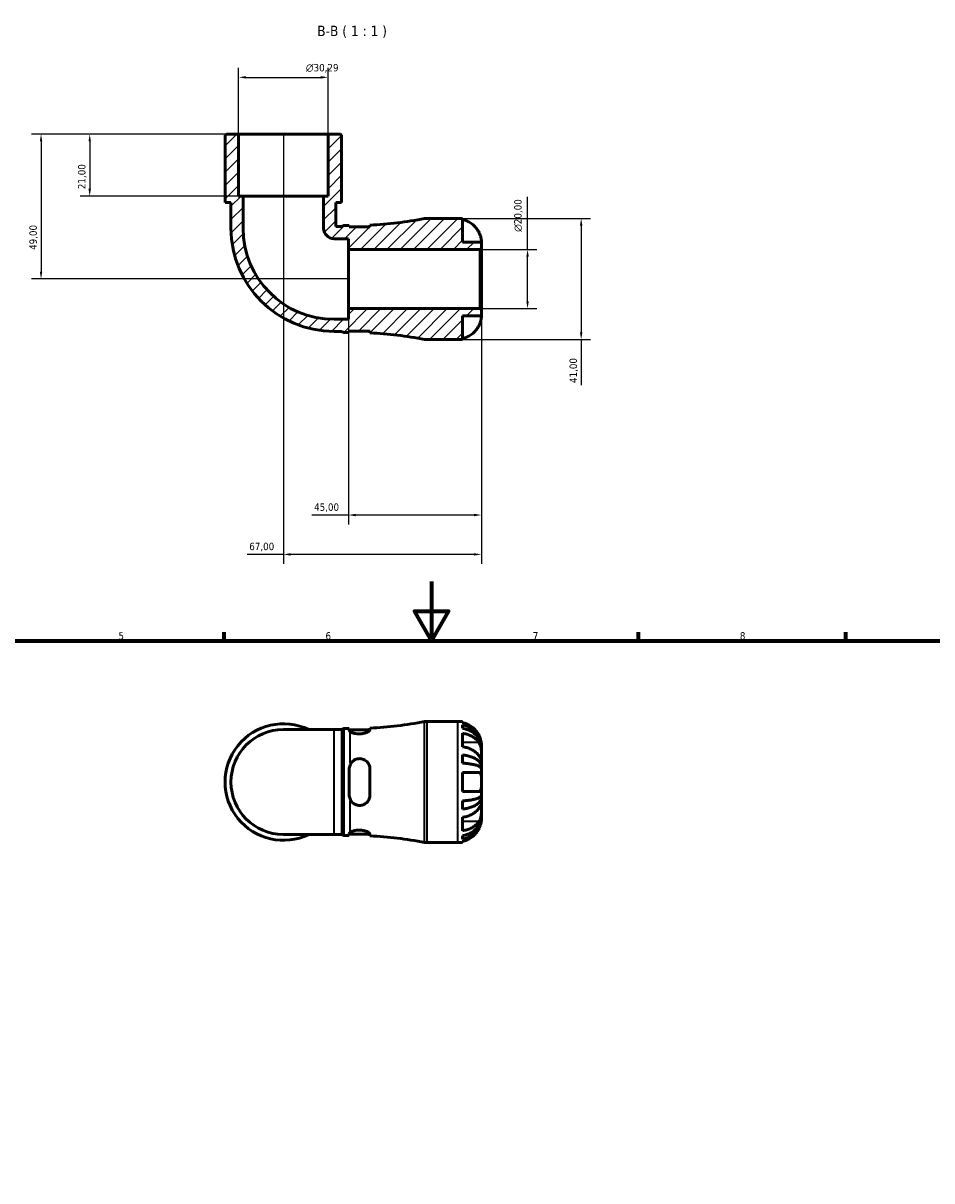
# Model space of a CAD drawing. Header units: millimetres. Extents: x 0 to 902, y 0 to 783.
# Tile 4 of 5: x 282 to 590, y 391 to 783. Entities that reach past the tile are written whole.
import ezdxf

# ---------------------------------------------------------------- set-up
doc = ezdxf.new("R2010")
doc.units = ezdxf.units.MM
for name, color, linetype, lineweight in [('Border (ISO)', 7, 'Continuous', 70), ('Dimension (ISO)', 7, 'Continuous', 25), ('Hatch (ISO)', 7, 'Continuous', 18), ('Symbol (ISO)', 7, 'Continuous', 25), ('Visible (ISO)', 7, 'Continuous', 50), ('Visible Narrow (ISO)', 7, 'Continuous', 35)]:
    doc.layers.add(name, color=color, linetype=linetype, lineweight=lineweight)
doc.styles.add('Label Text (ISO)', font='tahoma.ttf')
doc.styles.add('Note Text (ISO)', font='tahoma.ttf')
doc.dimstyles.new('Default (ISO)', dxfattribs={"dimtxt": 2.5, "dimasz": 2.5, "dimexe": 3.175, "dimexo": 0, "dimgap": 0.762, "dimtad": 1, "dimrnd": 1e-08, "dimzin": 0, "dimtxsty": 'Note Text (ISO)', "dimcen": 0.09, "dimdle": 10, "dimclrd": 256, "dimclre": 256, "dimclrt": 232, "dimazin": 0, "dimtfac": 1.40208, "dimtmove": 0, "dimatfit": 3, "dimfxl": 1, "dimtolj": 1, "dimtzin": 0, "dimlwd": -1, "dimlwe": -1, "dimarcsym": 0})

# ---------------------------------------------------------------- blocks, each defined once
blk = doc.blocks.new('Borders Default Border')
at = {"layer": 'Border (ISO)'}
for p, q in [((350.42, 574), (350.42, 576.9)), ((490.58, 574), (490.58, 576.9)), ((560.67, 574), (560.67, 576.9))]:
    blk.add_line(p, q, dxfattribs=at)
at = {"layer": 'Border (ISO)', "flags": 128}
for points in [[(420.5, 594), (420.5, 574), (414.73, 584), (426.27, 584), (420.5, 574)], [(20, 20), (20, 574), (821, 574), (821, 20), (20, 20)]]:
    blk.add_lwpolyline(points, dxfattribs=at)
at = {"layer": 'Border (ISO)', "color": 232, "true_color": 0xca0064, "char_height": 2.5, "attachment_point": 7, "style": 'Note Text (ISO)'}
for s, insert in [('5', (314.64, 574.35)), ('6', (384.66, 574.35)), ('7', (454.77, 574.4)), ('8', (524.81, 574.34))]:
    blk.add_mtext(s, dxfattribs=dict(at, insert=insert))
blk = doc.blocks.new('*D7')
at = {"layer": 'Defpoints', "color": 0, "transparency": 16777216}
for p in [(437, 706.3), (453, 706.3), (437, 686.3)]:
    blk.add_point(p, dxfattribs=at)
at = {"layer": 'Dimension (ISO)', "transparency": 16777216}
for p, q in [((453, 706.3), (453, 724.12)), ((437, 706.3), (456.18, 706.3)), ((453, 688.8), (453, 703.8)), ((437, 686.3), (456.18, 686.3))]:
    blk.add_line(p, q, dxfattribs=at)
for points in [[(452.59, 703.8), (453.42, 703.8), (453, 706.3)], [(452.59, 688.8), (453.42, 688.8), (453, 686.3)]]:
    blk.add_solid(points, dxfattribs=at)
at = {"layer": 'Dimension (ISO)', "color": 232, "true_color": 0xca0064, "transparency": 16777216, "insert": (448.48, 712.24), "char_height": 2.5, "attachment_point": 1, "rotation": 90, "style": 'Note Text (ISO)'}
blk.add_mtext('\\A1;\\fAIGDT|b0|i0;\\H2.5000;\\ln\\fTahoma|b0|i0;\\H2.5000;20,00', dxfattribs=at)
blk = doc.blocks.new('*D8')
at = {"layer": 'Defpoints', "color": 0, "transparency": 16777216}
for p in [(429.41, 716.8), (429.41, 675.8), (471.13, 675.8)]:
    blk.add_point(p, dxfattribs=at)
at = {"layer": 'Dimension (ISO)', "transparency": 16777216}
for p, q in [((429.41, 716.8), (474.3, 716.8)), ((471.13, 714.3), (471.13, 678.3)), ((429.41, 675.8), (474.3, 675.8)), ((471.13, 675.8), (471.13, 660.36))]:
    blk.add_line(p, q, dxfattribs=at)
for points in [[(470.71, 714.3), (471.55, 714.3), (471.13, 716.8)], [(470.71, 678.3), (471.55, 678.3), (471.13, 675.8)]]:
    blk.add_solid(points, dxfattribs=at)
at = {"layer": 'Dimension (ISO)', "color": 232, "true_color": 0xca0064, "transparency": 16777216, "insert": (467.2, 661.13), "char_height": 2.5, "attachment_point": 1, "rotation": 90, "style": 'Note Text (ISO)'}
blk.add_mtext('\\A1;41,00', dxfattribs=at)
blk = doc.blocks.new('*D9')
at = {"layer": 'Defpoints', "color": 0, "transparency": 16777216}
for p in [(355.27, 745.3), (304.92, 724.3), (356.78, 724.3)]:
    blk.add_point(p, dxfattribs=at)
at = {"layer": 'Dimension (ISO)', "transparency": 16777216}
for p, q in [((355.27, 745.3), (301.74, 745.3)), ((304.92, 742.8), (304.92, 726.8)), ((356.78, 724.3), (301.74, 724.3))]:
    blk.add_line(p, q, dxfattribs=at)
for points in [[(304.5, 742.8), (305.33, 742.8), (304.92, 745.3)], [(304.5, 726.8), (305.33, 726.8), (304.92, 724.3)]]:
    blk.add_solid(points, dxfattribs=at)
at = {"layer": 'Dimension (ISO)', "color": 232, "true_color": 0xca0064, "transparency": 16777216, "insert": (300.98, 726.68), "char_height": 2.5, "attachment_point": 1, "rotation": 90, "style": 'Note Text (ISO)'}
blk.add_mtext('\\A1;21,00', dxfattribs=at)
blk = doc.blocks.new('*D10')
at = {"layer": 'Defpoints', "color": 0, "transparency": 16777216}
for p in [(355.27, 745.3), (288.47, 696.3), (392.41, 696.3)]:
    blk.add_point(p, dxfattribs=at)
at = {"layer": 'Dimension (ISO)', "transparency": 16777216}
for p, q in [((355.27, 745.3), (285.29, 745.3)), ((288.47, 742.8), (288.47, 698.8)), ((392.41, 696.3), (285.29, 696.3))]:
    blk.add_line(p, q, dxfattribs=at)
for points in [[(288.05, 742.8), (288.88, 742.8), (288.47, 745.3)], [(288.05, 698.8), (288.88, 698.8), (288.47, 696.3)]]:
    blk.add_solid(points, dxfattribs=at)
at = {"layer": 'Dimension (ISO)', "color": 232, "true_color": 0xca0064, "transparency": 16777216, "insert": (284.53, 706.13), "char_height": 2.5, "attachment_point": 1, "rotation": 90, "style": 'Note Text (ISO)'}
blk.add_mtext('\\A1;49,00', dxfattribs=at)
blk = doc.blocks.new('*D11')
at = {"layer": 'Defpoints', "color": 0, "transparency": 16777216}
for p in [(385.56, 764.48), (355.27, 745.3), (385.56, 745.3)]:
    blk.add_point(p, dxfattribs=at)
at = {"layer": 'Dimension (ISO)', "transparency": 16777216}
for p, q in [((355.27, 745.3), (355.27, 767.65)), ((385.56, 745.3), (385.56, 767.65)), ((357.77, 764.48), (383.06, 764.48))]:
    blk.add_line(p, q, dxfattribs=at)
for points in [[(357.77, 764.9), (357.77, 764.06), (355.27, 764.48)], [(383.06, 764.9), (383.06, 764.06), (385.56, 764.48)]]:
    blk.add_solid(points, dxfattribs=at)
at = {"layer": 'Dimension (ISO)', "color": 232, "true_color": 0xca0064, "transparency": 16777216, "insert": (378.04, 769), "char_height": 2.5, "attachment_point": 1, "style": 'Note Text (ISO)'}
blk.add_mtext('\\A1;\\fAIGDT|b0|i0;\\H2.5000;\\ln\\fTahoma|b0|i0;\\H2.5000;30,29', dxfattribs=at)
blk = doc.blocks.new('*D12')
at = {"layer": 'Defpoints', "color": 0, "transparency": 16777216}
for p in [(437.41, 685.89), (392.41, 682.67), (392.41, 616.5)]:
    blk.add_point(p, dxfattribs=at)
at = {"layer": 'Dimension (ISO)', "transparency": 16777216}
for p, q in [((437.41, 685.89), (437.41, 613.33)), ((392.41, 682.67), (392.41, 613.33)), ((392.41, 616.5), (380.04, 616.5)), ((434.91, 616.5), (394.91, 616.5))]:
    blk.add_line(p, q, dxfattribs=at)
for points in [[(394.91, 616.92), (394.91, 616.08), (392.41, 616.5)], [(434.91, 616.92), (434.91, 616.08), (437.41, 616.5)]]:
    blk.add_solid(points, dxfattribs=at)
at = {"layer": 'Dimension (ISO)', "color": 232, "true_color": 0xca0064, "transparency": 16777216, "insert": (380.81, 620.43), "char_height": 2.5, "attachment_point": 1, "style": 'Note Text (ISO)'}
blk.add_mtext('\\A1;45,00', dxfattribs=at)
blk = doc.blocks.new('*D13')
at = {"layer": 'Defpoints', "color": 0, "transparency": 16777216}
for p in [(370.41, 745.3), (437.41, 685.89), (370.41, 603.19)]:
    blk.add_point(p, dxfattribs=at)
at = {"layer": 'Dimension (ISO)', "transparency": 16777216}
for p, q in [((370.41, 745.3), (370.41, 600.02)), ((437.41, 685.89), (437.41, 600.02)), ((370.41, 603.19), (358.12, 603.19)), ((434.91, 603.19), (372.91, 603.19))]:
    blk.add_line(p, q, dxfattribs=at)
for points in [[(372.91, 603.61), (372.91, 602.78), (370.41, 603.19)], [(434.91, 603.61), (434.91, 602.78), (437.41, 603.19)]]:
    blk.add_solid(points, dxfattribs=at)
at = {"layer": 'Dimension (ISO)', "color": 232, "true_color": 0xca0064, "transparency": 16777216, "insert": (358.88, 607.13), "char_height": 2.5, "attachment_point": 1, "style": 'Note Text (ISO)'}
blk.add_mtext('\\A1;67,00', dxfattribs=at)

msp = doc.modelspace()

# ---------------------------------------------------------------- hatches: boundary and pattern name
at = {"layer": 'Hatch (ISO)'}
h = msp.add_hatch(dxfattribs=at)
h.set_pattern_fill('ANSI31', color=256, scale=25.4, style=0)
h.set_pattern_definition([(45, (0, 0), (-2.245064, 2.245064), [])])
edge = h.paths.add_edge_path()
edge.add_line((392.706, 678.658), (399.706, 678.658))
edge.add_line((399.706, 678.658), (399.706, 678.088))
edge.add_ellipse((392.956, 544.283), major_axis=(6.75, 133.806), ratio=1, start_angle=352.05629, end_angle=360, ccw=False)
edge.add_ellipse((418.903, 679.898), major_axis=(-0.77, -4.027), ratio=1, start_angle=0, end_angle=10.83162)
edge.add_line((418.903, 675.798), (429.412, 675.798))
edge.add_ellipse((429.412, 683.798), major_axis=(0, -8), ratio=1, start_angle=0, end_angle=11.53696)
edge.add_line((431.012, 675.96), (431.012, 683.798))
edge.add_line((431.012, 683.798), (437.412, 683.798))
edge.add_line((437.412, 683.798), (437.412, 685.888))
edge.add_line((437.412, 685.888), (437.002, 686.298))
edge.add_line((437.002, 686.298), (392.412, 686.298))
edge.add_line((392.412, 686.298), (392.412, 682.667))
edge.add_line((392.412, 682.667), (387.556, 682.667))
edge.add_ellipse((387.556, 713.442), major_axis=(0, -30.775), ratio=1, start_angle=270, end_angle=360, ccw=False)
edge.add_line((356.781, 713.442), (356.781, 724.298))
edge.add_line((356.781, 724.298), (355.266, 724.298))
edge.add_line((355.266, 724.298), (355.266, 745.298))
edge.add_line((355.266, 745.298), (351.133, 745.298))
edge.add_line((351.133, 745.298), (350.723, 744.888))
edge.add_line((350.723, 744.888), (350.723, 722.198))
edge.add_line((350.723, 722.198), (352.692, 722.198))
edge.add_line((352.692, 722.198), (352.692, 713.442))
edge.add_ellipse((387.556, 713.442), major_axis=(-34.864, 0), ratio=1, start_angle=0, end_angle=90)
edge.add_line((387.556, 678.578), (390.256, 678.578))
edge.add_ellipse((390.906, 679.078), major_axis=(-0.65, -0.5), ratio=1, start_angle=0, end_angle=52.40741)
edge.add_line((390.906, 678.258), (392.706, 678.258))
edge.add_line((392.706, 678.258), (392.706, 678.658))
edge = h.paths.add_edge_path()
edge.add_line((399.706, 713.938), (392.706, 713.938))
edge.add_line((392.706, 713.938), (392.706, 714.338))
edge.add_line((392.706, 714.338), (390.906, 714.338))
edge.add_ellipse((390.906, 713.518), major_axis=(0, 0.82), ratio=1, start_angle=0, end_angle=52.40741)
edge.add_line((390.256, 714.019), (388.132, 714.019))
edge.add_line((388.132, 714.019), (388.132, 722.198))
edge.add_line((388.132, 722.198), (390.101, 722.198))
edge.add_line((390.101, 722.198), (390.101, 744.888))
edge.add_line((390.101, 744.888), (389.691, 745.298))
edge.add_line((389.691, 745.298), (385.557, 745.298))
edge.add_line((385.557, 745.298), (385.557, 724.298))
edge.add_line((385.557, 724.298), (384.043, 724.298))
edge.add_line((384.043, 724.298), (384.043, 713.442))
edge.add_ellipse((387.556, 713.442), major_axis=(-3.513, 0), ratio=1, start_angle=0, end_angle=90)
edge.add_line((387.556, 709.929), (392.412, 709.929))
edge.add_line((392.412, 709.929), (392.412, 706.298))
edge.add_line((392.412, 706.298), (437.002, 706.298))
edge.add_line((437.002, 706.298), (437.412, 706.708))
edge.add_line((437.412, 706.708), (437.412, 708.798))
edge.add_line((437.412, 708.798), (431.012, 708.798))
edge.add_line((431.012, 708.798), (431.012, 716.637))
edge.add_ellipse((429.412, 708.798), major_axis=(1.6, 7.838), ratio=1, start_angle=0, end_angle=11.53696)
edge.add_line((429.412, 716.798), (418.903, 716.798))
edge.add_ellipse((418.903, 712.698), major_axis=(0, 4.1), ratio=1, start_angle=0, end_angle=10.83162)
edge.add_ellipse((392.956, 848.314), major_axis=(25.177, -131.589), ratio=1, start_angle=352.05629, end_angle=360, ccw=False)
edge.add_line((399.706, 714.508), (399.706, 713.938))

# ---------------------------------------------------------------- linework, layer by layer
at = {"layer": 'Visible (ISO)'}
for p, q in [((351.133, 745.298), (350.723, 744.888)), ((350.723, 744.888), (350.723, 722.198)), ((355.266, 745.298), (351.133, 745.298)), ((355.266, 724.298), (355.266, 745.298)), ((385.557, 745.298), (355.266, 745.298)), ((389.691, 745.298), (385.557, 745.298)), ((385.557, 745.298), (385.557, 724.298)), ((390.101, 744.888), (389.691, 745.298)), ((390.101, 722.198), (390.101, 744.888)), ((356.781, 724.298), (355.266, 724.298)), ((356.781, 713.442), (356.781, 724.298)), ((384.043, 724.298), (356.781, 724.298)), ((385.557, 724.298), (384.043, 724.298)), ((384.043, 724.298), (384.043, 713.442)), ((350.723, 722.198), (352.692, 722.198)), ((352.692, 722.198), (352.692, 713.442)), ((388.132, 714.019), (388.132, 722.198)), ((388.132, 722.198), (390.101, 722.198)), ((429.412, 716.798), (418.903, 716.798)), ((431.012, 708.798), (431.012, 716.637)), ((390.256, 714.019), (388.132, 714.019)), ((392.706, 714.338), (390.906, 714.338)), ((392.706, 713.938), (392.706, 714.338)), ((399.706, 713.938), (392.706, 713.938)), ((399.706, 714.508), (399.706, 713.938)), ((387.556, 709.929), (392.412, 709.929)), ((392.412, 709.929), (392.412, 706.298)), ((437.412, 708.798), (431.012, 708.798)), ((437.412, 706.708), (437.412, 708.798)), ((392.412, 706.298), (437.002, 706.298)), ((392.412, 686.298), (392.412, 706.298)), ((437.002, 706.298), (437.412, 706.708)), ((437.002, 706.298), (437.002, 686.298)), ((437.412, 685.888), (437.412, 706.708)), ((437.002, 686.298), (392.412, 686.298)), ((392.412, 686.298), (392.412, 682.667)), ((437.412, 685.888), (437.002, 686.298)), ((437.412, 683.798), (437.412, 685.888)), ((392.412, 682.667), (387.556, 682.667)), ((431.012, 675.96), (431.012, 683.798)), ((431.012, 683.798), (437.412, 683.798)), ((387.556, 678.578), (390.256, 678.578)), ((390.906, 678.258), (392.706, 678.258)), ((392.706, 678.658), (399.706, 678.658)), ((392.706, 678.258), (392.706, 678.658)), ((399.706, 678.658), (399.706, 678.088)), ((418.903, 675.798), (429.412, 675.798)), ((390.906, 544.278), (392.706, 544.278)), ((392.706, 544.278), (392.706, 543.733)), ((399.706, 543.909), (399.706, 544.448)), ((418.903, 546.738), (429.412, 546.738)), ((431.012, 546.576), (431.012, 546.323)), ((431.012, 545.549), (431.012, 544.405)), ((387.556, 543.958), (370.412, 543.958)), ((387.556, 543.958), (390.256, 543.958)), ((390.256, 508.518), (390.256, 543.958)), ((392.706, 543.878), (399.704, 543.878)), ((431.012, 542.703), (431.012, 538.178)), ((437.412, 537.934), (437.404, 537.934)), ((437.412, 537.934), (437.412, 538.738)), ((437.412, 537.627), (437.412, 537.934)), ((437.412, 535.077), (437.412, 537.627)), ((431.012, 535.381), (431.012, 532.619)), ((437.412, 531.389), (437.412, 535.077)), ((392.706, 530.638), (392.706, 521.838)), ((399.706, 521.838), (399.706, 530.638)), ((431.012, 529.438), (431.012, 523.038)), ((437.412, 531.389), (436.853, 531.389)), ((437.412, 530.65), (437.412, 531.389)), ((437.412, 526.238), (437.412, 530.65)), ((437.412, 521.826), (437.412, 526.238)), ((437.412, 521.087), (436.853, 521.087)), ((437.412, 521.087), (437.412, 521.826)), ((437.412, 517.399), (437.412, 521.087)), ((431.012, 519.857), (431.012, 517.095)), ((437.412, 514.848), (437.412, 517.399)), ((431.012, 514.298), (431.012, 509.773)), ((437.412, 514.542), (437.404, 514.542)), ((437.412, 514.542), (437.412, 514.848)), ((437.412, 513.738), (437.412, 514.542)), ((370.412, 508.518), (387.556, 508.518)), ((387.556, 508.518), (390.256, 508.518)), ((390.906, 508.198), (392.706, 508.198)), ((392.706, 508.743), (392.706, 508.198)), ((392.706, 508.598), (399.704, 508.598)), ((399.706, 508.028), (399.706, 508.567)), ((418.903, 505.738), (429.412, 505.738)), ((431.012, 508.071), (431.012, 506.927)), ((431.012, 506.153), (431.012, 505.9))]:
    msp.add_line(p, q, dxfattribs=at)
for centre, radius, start, end in [((392.956, 848.314), 133.976, 272.88791, 280.83162), ((418.903, 712.698), 4.1, 90, 100.83162), ((429.412, 708.798), 8, 78.46304, 90), ((387.556, 713.442), 34.864, 180, 270), ((387.556, 713.442), 30.775, 180, 270), ((387.556, 713.442), 3.513, 180, 270), ((390.906, 713.518), 0.82, 90, 142.40741), ((390.906, 679.078), 0.82, 217.59259, 270), ((392.956, 544.283), 133.976, 79.16838, 87.11209), ((418.903, 679.898), 4.1, 259.16838, 270), ((429.412, 683.798), 8, 270, 281.53696), ((370.412, 526.238), 19.689, 64.15807, 295.84193), ((390.906, 543.458), 0.82, 90, 142.40741), ((392.956, 678.254), 133.976, 272.88791, 280.83162), ((418.903, 542.638), 4.1, 90, 100.83162), ((429.412, 538.738), 8, 78.46304, 90), ((370.412, 526.238), 17.72, 90, 270), ((390.906, 509.018), 0.82, 217.59259, 270), ((392.956, 374.222), 133.976, 79.16838, 87.11209), ((418.903, 509.838), 4.1, 259.16838, 270), ((429.412, 513.738), 8, 270, 281.53696)]:
    msp.add_arc(centre, radius, start, end, dxfattribs=at)
for points, knots in [([(431.012, 716.383), (431.52, 716.278), (432.016, 716.121), (432.911, 715.748), (433.39, 715.495), (434.283, 714.893), (434.698, 714.545), (435.398, 713.839), (435.747, 713.416), (436.254, 712.65), (436.439, 712.323), (436.594, 711.998)], [0.1517835, 0.1517835, 0.1517835, 0.1517835, 0.29453183, 0.29453183, 0.44272575, 0.44272575, 0.59091966, 0.59091966, 0.74090906, 0.74090906, 0.84386421, 0.84386421, 0.84386421, 0.84386421]), ([(436.594, 711.998), (436.61, 711.965), (436.626, 711.931), (436.726, 711.717), (436.805, 711.534), (436.937, 711.199), (436.992, 711.047), (437.099, 710.724), (437.149, 710.555), (437.261, 710.127), (437.31, 709.882), (437.383, 709.404), (437.399, 709.193), (437.414, 708.882), (437.412, 708.798), (437.412, 708.798)], [-0.51941856, -0.51941856, -0.51941856, -0.51941856, -0.50814121, -0.50814121, -0.44746114, -0.44746114, -0.39689748, -0.39689748, -0.33842903, -0.33842903, -0.24344262, -0.24344262, -0.12683785, -0.12683785, 0, 0, 0, 0]), ([(437.412, 683.798), (437.412, 683.798), (437.413, 683.722), (437.401, 683.446), (437.389, 683.268), (437.332, 682.836), (437.288, 682.592), (437.176, 682.135), (437.12, 681.939), (436.99, 681.54), (436.917, 681.34), (436.761, 680.958), (436.68, 680.777), (436.594, 680.598)], [-2.21111993, -2.21111993, -2.21111993, -2.21111993, -2.0898399, -2.0898399, -1.98614814, -1.98614814, -1.88775858, -1.88775858, -1.81973063, -1.81973063, -1.75376732, -1.75376732, -1.69399568, -1.69399568, -1.69399568, -1.69399568]), ([(436.594, 680.598), (436.439, 680.274), (436.254, 679.947), (435.747, 679.18), (435.398, 678.758), (434.698, 678.052), (434.283, 677.703), (433.39, 677.102), (432.911, 676.849), (432.016, 676.476), (431.52, 676.318), (431.012, 676.213)], [4.03217579, 4.03217579, 4.03217579, 4.03217579, 4.13513094, 4.13513094, 4.28512034, 4.28512034, 4.43331426, 4.43331426, 4.58150818, 4.58150818, 4.72425651, 4.72425651, 4.72425651, 4.72425651]), ([(436.594, 541.938), (436.439, 542.262), (436.254, 542.589), (435.747, 543.356), (435.398, 543.779), (434.698, 544.484), (434.283, 544.833), (433.39, 545.435), (432.911, 545.688), (432.016, 546.061), (431.52, 546.218), (431.012, 546.323)], [4.03217579, 4.03217579, 4.03217579, 4.03217579, 4.13513094, 4.13513094, 4.28512034, 4.28512034, 4.43331426, 4.43331426, 4.58150818, 4.58150818, 4.72425651, 4.72425651, 4.72425651, 4.72425651]), ([(431.012, 545.549), (431.525, 545.448), (432.026, 545.295), (432.926, 544.934), (433.406, 544.69), (434.3, 544.11), (434.716, 543.774), (435.414, 543.097), (435.762, 542.693), (436.36, 541.824), (436.612, 541.359), (436.991, 540.472), (437.152, 539.968), (437.363, 538.94), (437.412, 538.415), (437.412, 537.934)], [0.1517731, 0.1517731, 0.1517731, 0.1517731, 0.2959053, 0.2959053, 0.44402, 0.44402, 0.5921347, 0.5921347, 0.7405595, 0.7405595, 0.8889844, 0.8889844, 1.0379976, 1.0379976, 1.1870108, 1.1870108, 1.1870108, 1.1870108]), ([(437.412, 537.627), (437.412, 538.055), (437.363, 538.523), (437.152, 539.438), (436.991, 539.887), (436.612, 540.676), (436.36, 541.09), (435.762, 541.864), (435.414, 542.223), (434.716, 542.825), (434.3, 543.125), (433.406, 543.64), (432.926, 543.857), (432.026, 544.179), (431.525, 544.315), (431.012, 544.405)], [3.5727317, 3.5727317, 3.5727317, 3.5727317, 3.721745, 3.721745, 3.8707582, 3.8707582, 4.019183, 4.019183, 4.1676079, 4.1676079, 4.3157226, 4.3157226, 4.4638373, 4.4638373, 4.6079695, 4.6079695, 4.6079695, 4.6079695]), ([(399.706, 543.909), (399.706, 543.857), (399.688, 543.801), (399.573, 543.611), (399.411, 543.464), (398.935, 543.16), (398.618, 543.005), (397.905, 542.753), (397.525, 542.652), (396.726, 542.522), (396.319, 542.492), (395.519, 542.505), (395.139, 542.546), (394.391, 542.689), (394.038, 542.795), (393.399, 543.053), (393.133, 543.207), (392.956, 543.354)], [-1.0006305, -1.0006305, -1.0006305, -1.0006305, -0.9365003, -0.9365003, -0.7964124, -0.7964124, -0.6514774, -0.6514774, -0.5225707, -0.5225707, -0.3996171, -0.3996171, -0.2813393, -0.2813393, -0.1498285, -0.1498285, -0.000038, -0.000038, -0.000038, -0.000038]), ([(431.012, 542.703), (431.52, 542.629), (432.016, 542.517), (432.911, 542.254), (433.39, 542.075), (434.283, 541.649), (434.698, 541.403), (435.398, 540.904), (435.747, 540.605), (436.254, 540.063), (436.439, 539.832), (436.594, 539.602)], [0.1517835, 0.1517835, 0.1517835, 0.1517835, 0.29453183, 0.29453183, 0.44272575, 0.44272575, 0.59091966, 0.59091966, 0.74090906, 0.74090906, 0.84386421, 0.84386421, 0.84386421, 0.84386421]), ([(437.412, 538.738), (437.412, 538.738), (437.413, 538.815), (437.401, 539.091), (437.389, 539.269), (437.332, 539.7), (437.288, 539.945), (437.176, 540.402), (437.12, 540.598), (436.99, 540.996), (436.917, 541.196), (436.761, 541.578), (436.68, 541.759), (436.594, 541.938)], [-2.21111993, -2.21111993, -2.21111993, -2.21111993, -2.0898399, -2.0898399, -1.98614814, -1.98614814, -1.88775858, -1.88775858, -1.81973063, -1.81973063, -1.75376732, -1.75376732, -1.69399568, -1.69399568, -1.69399568, -1.69399568]), ([(436.594, 535.077), (436.439, 535.306), (436.254, 535.537), (435.747, 536.08), (435.398, 536.378), (434.698, 536.877), (434.283, 537.124), (433.39, 537.549), (432.911, 537.728), (432.016, 537.992), (431.52, 538.103), (431.012, 538.178)], [4.03217579, 4.03217579, 4.03217579, 4.03217579, 4.13513094, 4.13513094, 4.28512034, 4.28512034, 4.43331426, 4.43331426, 4.58150818, 4.58150818, 4.72425651, 4.72425651, 4.72425651, 4.72425651]), ([(436.594, 539.602), (436.662, 539.503), (436.726, 539.396), (436.873, 539.118), (436.95, 538.941), (437.086, 538.565), (437.143, 538.369), (437.257, 537.884), (437.304, 537.594), (437.382, 536.896), (437.399, 536.495), (437.414, 535.73), (437.412, 535.376), (437.412, 535.077)], [-0.51605321, -0.51605321, -0.51605321, -0.51605321, -0.46927389, -0.46927389, -0.40272959, -0.40272959, -0.33754407, -0.33754407, -0.24860938, -0.24860938, -0.12674173, -0.12674173, 0, 0, 0, 0]), ([(392.956, 531.937), (393.098, 532.293), (393.298, 532.624), (393.811, 533.222), (394.128, 533.484), (394.838, 533.885), (395.224, 534.023), (396.045, 534.159), (396.465, 534.153), (397.286, 533.993), (397.674, 533.841), (398.435, 533.379), (398.787, 533.048), (399.329, 532.284), (399.521, 531.854), (399.678, 531.149), (399.706, 530.894), (399.706, 530.638)], [-1.0590367, -1.0590367, -1.0590367, -1.0590367, -0.9385981, -0.9385981, -0.8119586, -0.8119586, -0.6880442, -0.6880442, -0.5616521, -0.5616521, -0.4347623, -0.4347623, -0.2847153, -0.2847153, -0.1380796, -0.1380796, -0.0584762, -0.0584762, -0.0584762, -0.0584762]), ([(431.012, 535.381), (431.525, 535.328), (432.026, 535.248), (432.926, 535.058), (433.406, 534.931), (434.3, 534.627), (434.716, 534.45), (435.414, 534.095), (435.762, 533.884), (436.36, 533.428), (436.612, 533.184), (436.991, 532.719), (437.152, 532.455), (437.363, 531.916), (437.412, 531.641), (437.412, 531.389)], [0.1517731, 0.1517731, 0.1517731, 0.1517731, 0.2959053, 0.2959053, 0.44402, 0.44402, 0.5921347, 0.5921347, 0.7405595, 0.7405595, 0.8889844, 0.8889844, 1.0379976, 1.0379976, 1.1870108, 1.1870108, 1.1870108, 1.1870108]), ([(437.412, 530.65), (437.412, 530.774), (437.363, 530.91), (437.152, 531.176), (436.991, 531.306), (436.612, 531.535), (436.36, 531.656), (435.762, 531.881), (435.414, 531.985), (434.716, 532.16), (434.3, 532.247), (433.406, 532.397), (432.926, 532.46), (432.026, 532.553), (431.525, 532.593), (431.012, 532.619)], [3.5727317, 3.5727317, 3.5727317, 3.5727317, 3.721745, 3.721745, 3.8707582, 3.8707582, 4.019183, 4.019183, 4.1676079, 4.1676079, 4.3157226, 4.3157226, 4.4638373, 4.4638373, 4.6079695, 4.6079695, 4.6079695, 4.6079695]), ([(437.412, 535.077), (437.412, 534.929), (437.412, 534.796), (437.411, 534.556), (437.41, 534.452), (437.399, 534.242), (437.385, 534.167), (437.323, 534.126), (437.278, 534.154), (437.165, 534.275), (437.109, 534.345), (436.979, 534.521), (436.905, 534.625), (436.752, 534.845), (436.676, 534.957), (436.594, 535.077)], [0, 0, 0, 0, 0.0626039, 0.0626039, 0.12946018, 0.12946018, 0.23227607, 0.23227607, 0.32766079, 0.32766079, 0.39439512, 0.39439512, 0.45981717, 0.45981717, 0.51643089, 0.51643089, 0.51643089, 0.51643089]), ([(431.012, 529.438), (431.52, 529.438), (432.016, 529.438), (432.911, 529.438), (433.39, 529.438), (434.283, 529.438), (434.698, 529.438), (435.398, 529.438), (435.747, 529.438), (436.254, 529.438), (436.439, 529.438), (436.594, 529.438)], [0.1517835, 0.1517835, 0.1517835, 0.1517835, 0.29453183, 0.29453183, 0.44272575, 0.44272575, 0.59091966, 0.59091966, 0.74090906, 0.74090906, 0.84386421, 0.84386421, 0.84386421, 0.84386421]), ([(436.594, 529.438), (436.66, 529.438), (436.722, 529.429), (436.869, 529.385), (436.948, 529.337), (437.085, 529.201), (437.143, 529.114), (437.257, 528.862), (437.304, 528.683), (437.382, 528.184), (437.399, 527.843), (437.414, 527.078), (437.412, 526.66), (437.412, 526.238)], [-0.5159245, -0.5159245, -0.5159245, -0.5159245, -0.47074715, -0.47074715, -0.40311077, -0.40311077, -0.33740557, -0.33740557, -0.24866964, -0.24866964, -0.12673966, -0.12673966, 0, 0, 0, 0]), ([(437.412, 526.238), (437.412, 525.834), (437.413, 525.433), (437.401, 524.738), (437.389, 524.44), (437.332, 523.928), (437.288, 523.714), (437.176, 523.422), (437.12, 523.324), (436.99, 523.173), (436.917, 523.119), (436.761, 523.053), (436.68, 523.038), (436.594, 523.038)], [-2.21111993, -2.21111993, -2.21111993, -2.21111993, -2.0898399, -2.0898399, -1.98614814, -1.98614814, -1.88775858, -1.88775858, -1.81973063, -1.81973063, -1.75376732, -1.75376732, -1.69399568, -1.69399568, -1.69399568, -1.69399568]), ([(399.706, 521.838), (399.706, 521.631), (399.688, 521.426), (399.573, 520.782), (399.411, 520.363), (398.935, 519.599), (398.618, 519.26), (397.905, 518.75), (397.525, 518.569), (396.726, 518.353), (396.319, 518.316), (395.519, 518.384), (395.139, 518.482), (394.391, 518.814), (394.038, 519.058), (393.399, 519.693), (393.133, 520.096), (392.956, 520.539)], [-1.0006305, -1.0006305, -1.0006305, -1.0006305, -0.9365003, -0.9365003, -0.7964124, -0.7964124, -0.6514774, -0.6514774, -0.5225707, -0.5225707, -0.3996171, -0.3996171, -0.2813393, -0.2813393, -0.1498285, -0.1498285, -0.000038, -0.000038, -0.000038, -0.000038]), ([(436.594, 523.038), (436.439, 523.038), (436.254, 523.038), (435.747, 523.038), (435.398, 523.038), (434.698, 523.038), (434.283, 523.038), (433.39, 523.038), (432.911, 523.038), (432.016, 523.038), (431.52, 523.038), (431.012, 523.038)], [4.03217579, 4.03217579, 4.03217579, 4.03217579, 4.13513094, 4.13513094, 4.28512034, 4.28512034, 4.43331426, 4.43331426, 4.58150818, 4.58150818, 4.72425651, 4.72425651, 4.72425651, 4.72425651]), ([(431.012, 519.857), (431.525, 519.883), (432.026, 519.923), (432.926, 520.016), (433.406, 520.079), (434.3, 520.229), (434.716, 520.316), (435.414, 520.491), (435.762, 520.595), (436.36, 520.82), (436.612, 520.941), (436.991, 521.17), (437.152, 521.3), (437.363, 521.566), (437.412, 521.702), (437.412, 521.826)], [0.1517731, 0.1517731, 0.1517731, 0.1517731, 0.2959053, 0.2959053, 0.44402, 0.44402, 0.5921347, 0.5921347, 0.7405595, 0.7405595, 0.8889844, 0.8889844, 1.0379976, 1.0379976, 1.1870108, 1.1870108, 1.1870108, 1.1870108]), ([(437.412, 521.087), (437.412, 520.835), (437.363, 520.56), (437.152, 520.021), (436.991, 519.757), (436.612, 519.292), (436.36, 519.048), (435.762, 518.592), (435.414, 518.38), (434.716, 518.025), (434.3, 517.849), (433.406, 517.545), (432.926, 517.418), (432.026, 517.228), (431.525, 517.148), (431.012, 517.095)], [3.5727317, 3.5727317, 3.5727317, 3.5727317, 3.721745, 3.721745, 3.8707582, 3.8707582, 4.019183, 4.019183, 4.1676079, 4.1676079, 4.3157226, 4.3157226, 4.4638373, 4.4638373, 4.6079695, 4.6079695, 4.6079695, 4.6079695]), ([(431.012, 514.298), (431.52, 514.373), (432.016, 514.484), (432.911, 514.748), (433.39, 514.927), (434.283, 515.352), (434.698, 515.599), (435.398, 516.098), (435.747, 516.396), (436.254, 516.939), (436.439, 517.17), (436.594, 517.399)], [0.1517835, 0.1517835, 0.1517835, 0.1517835, 0.29453183, 0.29453183, 0.44272575, 0.44272575, 0.59091966, 0.59091966, 0.74090906, 0.74090906, 0.84386421, 0.84386421, 0.84386421, 0.84386421]), ([(436.594, 517.399), (436.662, 517.499), (436.726, 517.593), (436.873, 517.805), (436.95, 517.915), (437.086, 518.1), (437.143, 518.174), (437.257, 518.303), (437.304, 518.34), (437.382, 518.331), (437.399, 518.25), (437.414, 517.934), (437.412, 517.698), (437.412, 517.399)], [-0.51605321, -0.51605321, -0.51605321, -0.51605321, -0.46927389, -0.46927389, -0.40272959, -0.40272959, -0.33754407, -0.33754407, -0.24860938, -0.24860938, -0.12674173, -0.12674173, 0, 0, 0, 0]), ([(437.412, 517.399), (437.412, 517.252), (437.412, 517.09), (437.411, 516.731), (437.41, 516.534), (437.399, 516.01), (437.385, 515.674), (437.323, 515.019), (437.278, 514.705), (437.165, 514.191), (437.109, 513.988), (436.979, 513.607), (436.905, 513.43), (436.752, 513.124), (436.676, 512.994), (436.594, 512.874)], [0, 0, 0, 0, 0.0626039, 0.0626039, 0.12946018, 0.12946018, 0.23227607, 0.23227607, 0.32766079, 0.32766079, 0.39439512, 0.39439512, 0.45981717, 0.45981717, 0.51643089, 0.51643089, 0.51643089, 0.51643089]), ([(431.012, 508.071), (431.525, 508.161), (432.026, 508.297), (432.926, 508.619), (433.406, 508.836), (434.3, 509.351), (434.716, 509.65), (435.414, 510.253), (435.762, 510.612), (436.36, 511.386), (436.612, 511.8), (436.991, 512.589), (437.152, 513.038), (437.363, 513.953), (437.412, 514.42), (437.412, 514.848)], [0.1517731, 0.1517731, 0.1517731, 0.1517731, 0.2959053, 0.2959053, 0.44402, 0.44402, 0.5921347, 0.5921347, 0.7405595, 0.7405595, 0.8889844, 0.8889844, 1.0379976, 1.0379976, 1.1870108, 1.1870108, 1.1870108, 1.1870108]), ([(437.412, 514.542), (437.412, 514.061), (437.363, 513.536), (437.152, 512.507), (436.991, 512.004), (436.612, 511.117), (436.36, 510.652), (435.762, 509.782), (435.414, 509.379), (434.716, 508.702), (434.3, 508.366), (433.406, 507.786), (432.926, 507.542), (432.026, 507.181), (431.525, 507.028), (431.012, 506.927)], [3.5727317, 3.5727317, 3.5727317, 3.5727317, 3.721745, 3.721745, 3.8707582, 3.8707582, 4.019183, 4.019183, 4.1676079, 4.1676079, 4.3157226, 4.3157226, 4.4638373, 4.4638373, 4.6079695, 4.6079695, 4.6079695, 4.6079695]), ([(436.594, 512.874), (436.439, 512.644), (436.254, 512.413), (435.747, 511.871), (435.398, 511.572), (434.698, 511.073), (434.283, 510.827), (433.39, 510.401), (432.911, 510.222), (432.016, 509.959), (431.52, 509.847), (431.012, 509.773)], [4.03217579, 4.03217579, 4.03217579, 4.03217579, 4.13513094, 4.13513094, 4.28512034, 4.28512034, 4.43331426, 4.43331426, 4.58150818, 4.58150818, 4.72425651, 4.72425651, 4.72425651, 4.72425651]), ([(436.594, 510.538), (436.66, 510.674), (436.722, 510.811), (436.869, 511.156), (436.948, 511.363), (437.085, 511.764), (437.143, 511.957), (437.257, 512.392), (437.304, 512.623), (437.382, 513.111), (437.399, 513.336), (437.414, 513.654), (437.412, 513.738), (437.412, 513.738)], [-0.5159245, -0.5159245, -0.5159245, -0.5159245, -0.47074715, -0.47074715, -0.40311077, -0.40311077, -0.33740557, -0.33740557, -0.24866964, -0.24866964, -0.12673966, -0.12673966, 0, 0, 0, 0]), ([(392.956, 509.122), (393.098, 509.24), (393.298, 509.363), (393.811, 509.599), (394.128, 509.711), (394.838, 509.883), (395.224, 509.943), (396.045, 509.991), (396.465, 509.976), (397.286, 509.873), (397.674, 509.786), (398.435, 509.548), (398.787, 509.391), (399.329, 509.076), (399.521, 508.919), (399.678, 508.702), (399.706, 508.631), (399.706, 508.567)], [-1.0590367, -1.0590367, -1.0590367, -1.0590367, -0.9385981, -0.9385981, -0.8119586, -0.8119586, -0.6880442, -0.6880442, -0.5616521, -0.5616521, -0.4347623, -0.4347623, -0.2847153, -0.2847153, -0.1380796, -0.1380796, -0.0584762, -0.0584762, -0.0584762, -0.0584762]), ([(431.012, 506.153), (431.52, 506.258), (432.016, 506.415), (432.911, 506.788), (433.39, 507.041), (434.283, 507.643), (434.698, 507.992), (435.398, 508.697), (435.747, 509.12), (436.254, 509.887), (436.439, 510.214), (436.594, 510.538)], [0.1517835, 0.1517835, 0.1517835, 0.1517835, 0.29453183, 0.29453183, 0.44272575, 0.44272575, 0.59091966, 0.59091966, 0.74090906, 0.74090906, 0.84386421, 0.84386421, 0.84386421, 0.84386421])]:
    msp.add_open_spline(points, degree=3, knots=knots, dxfattribs=at)
for points in [[(399.704, 713.938), (399.705, 713.949), (399.706, 713.959), (399.706, 713.969)], [(399.706, 678.628), (399.706, 678.638), (399.705, 678.648), (399.704, 678.658)], [(392.956, 543.354), (392.789, 543.493), (392.706, 543.625), (392.706, 543.733)], [(392.706, 530.638), (392.706, 531.067), (392.789, 531.519), (392.956, 531.937)], [(392.956, 520.539), (392.789, 520.957), (392.706, 521.409), (392.706, 521.838)], [(392.706, 508.743), (392.706, 508.851), (392.789, 508.983), (392.956, 509.122)]]:
    msp.add_open_spline(points, degree=3, dxfattribs=at)
at = {"layer": 'Visible Narrow (ISO)'}
for p, q in [((390.906, 544.056), (390.906, 508.42)), ((418.133, 506.063), (418.133, 546.413)), ((418.903, 546.486), (418.903, 505.99)), ((429.412, 505.99), (429.412, 546.486)), ((387.556, 508.736), (387.556, 543.74)), ((392.956, 532.725), (392.956, 543.071)), ((436.315, 539.602), (431.291, 539.602)), ((392.956, 509.405), (392.956, 519.751)), ((436.315, 512.874), (431.291, 512.874))]:
    msp.add_line(p, q, dxfattribs=at)

# ---------------------------------------------------------------- block references
msp.add_blockref('Borders Default Border', (0, 0))

# ---------------------------------------------------------------- texts
at = {"layer": 'Symbol (ISO)', "insert": (381.864, 777.798), "char_height": 3.5, "attachment_point": 7, "style": 'Label Text (ISO)'}
msp.add_mtext('B-B ( 1 : 1 )', dxfattribs=at)

# ---------------------------------------------------------------- dimensions: what is measured, and where the dimension line sits
at = {"layer": 'Dimension (ISO)'}
for base, p1, p2, angle, override, picture, middle in [((385.557, 764.479), (355.266, 745.298), (385.557, 745.298), 180, {"dimdec": 2, "dimtp": 0, "dimtm": 0, "dimtdec": 2, "dimtofl": 0, "dimatfit": 1}, '*D11', (383.594, 764.479)), ((453.002, 706.298), (437.002, 686.298), (437.002, 706.298), 90, {"dimdec": 2, "dimtp": 0, "dimtm": 0, "dimtdec": 2, "dimtofl": 0, "dimatfit": 2}, '*D7', (453.002, 717.798))]:
    dim = msp.add_linear_dim(base=base, p1=p1, p2=p2, angle=angle, text='\\fAIGDT|b0|i0;\\H2.5000;\\ln\\fTahoma|b0|i0;\\H2.5000;<>', dimstyle='Default (ISO)', override=override, dxfattribs=at)
    dim.commit()
    dim.dimension.update_dxf_attribs({"geometry": picture, "text_midpoint": middle, "dimtype": 160})
for base, p1, p2, angle, override, picture, middle in [((288.465, 696.298), (355.266, 745.298), (392.412, 696.298), 270, {"dimdec": 2, "dimtp": 0, "dimtm": 0, "dimtdec": 2, "dimtofl": 0, "dimatfit": 1}, '*D10', (288.465, 710.298)), ((304.917, 724.298), (355.266, 745.298), (356.781, 724.298), 270, {"dimdec": 2, "dimtp": 0, "dimtm": 0, "dimtdec": 2, "dimtofl": 0, "dimatfit": 1}, '*D9', (304.917, 730.798)), ((370.412, 603.193), (437.412, 685.888), (370.412, 745.298), 180, {"dimdec": 2, "dimtp": 0, "dimtm": 0, "dimtdec": 2, "dimtofl": 0, "dimatfit": 2}, '*D13', (363.016, 603.193)), ((471.129, 675.798), (429.412, 716.798), (429.412, 675.798), 90, {"dimdec": 2, "dimtp": 0, "dimtm": 0, "dimtdec": 2, "dimtofl": 0, "dimatfit": 2}, '*D8', (471.129, 665.298)), ((392.412, 616.501), (437.412, 685.888), (392.412, 682.667), 180, {"dimdec": 2, "dimtp": 0, "dimtm": 0, "dimtdec": 2, "dimtofl": 0, "dimatfit": 2}, '*D12', (384.978, 616.501))]:
    dim = msp.add_linear_dim(base=base, p1=p1, p2=p2, angle=angle, dimstyle='Default (ISO)', override=override, dxfattribs=at)
    dim.commit()
    dim.dimension.update_dxf_attribs({"geometry": picture, "text_midpoint": middle, "dimtype": 160})

doc.saveas('drawing.dxf')
